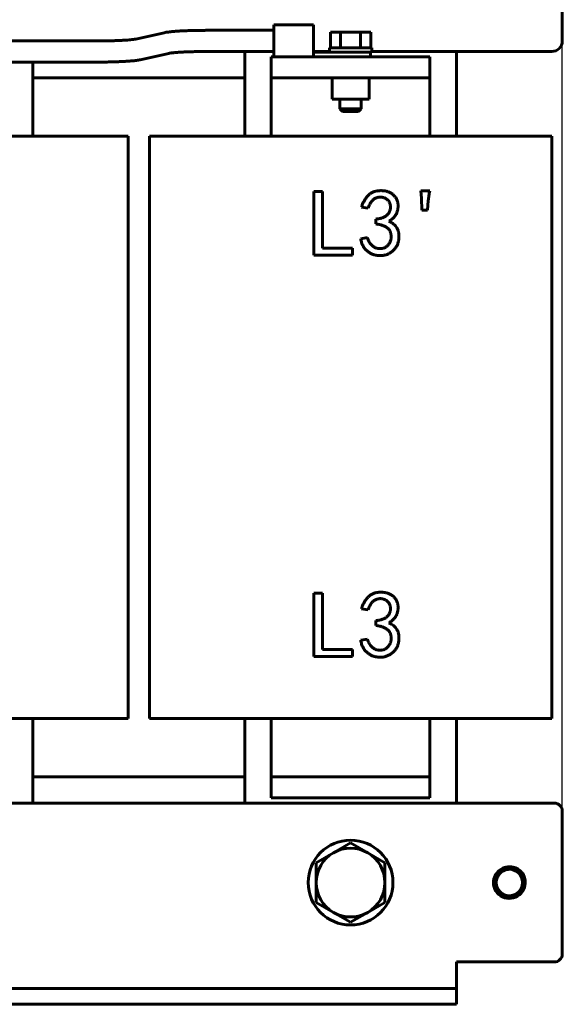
# Model space of a CAD drawing. Header units: millimetres. Extents: x 0 to 420, y 0 to 594.
# Tile 2 of 5: x 163 to 214, y 179 to 272. Entities that reach past the tile are written whole.
import ezdxf

# ---------------------------------------------------------------- set-up
doc = ezdxf.new("R2010")
doc.units = ezdxf.units.MM
doc.linetypes.add('K5LT_BASIC', pattern=[0])
doc.linetypes.add('K5LT_THIN', pattern=[0])
doc.layers.add('Системный слой', color=7, linetype='Continuous')
doc.styles.add('KDIMTEXTSTYLE', font='GOST_AU.SHX', dxfattribs={"width": 0.96, "oblique": 15, "height": 5})
doc.dimstyles.new('KDIMSTYLE (0.50)', dxfattribs={"dimtxt": 5, "dimasz": 1, "dimexe": 2, "dimexo": 0, "dimgap": 1, "dimtad": 1, "dimlfac": 2, "dimtxsty": 'KDIMTEXTSTYLE', "dimsah": 1, "dimcen": 0, "dimdle": 1, "dimadec": 0, "dimazin": 0, "dimtfac": 0.667, "dimtmove": 0, "dimatfit": 3, "dimfxl": 1, "dimtvp": 1, "dimtolj": 1, "dimtzin": 0, "dimarcsym": 0})

# ---------------------------------------------------------------- blocks, each defined once
blk = doc.blocks.new('U1')
at = {"layer": 'Системный слой', "color": 150, "linetype": 'K5LT_BASIC', "lineweight": 60, "true_color": 0x0080ff}
for start, end in [(0.00451, 90), (360, 0.00451)]:
    blk.add_arc((209.283, 190.788), 1.25, start, end, dxfattribs=at)
blk = doc.blocks.new('U3')
at = {"layer": 'Системный слой', "color": 150, "linetype": 'K5LT_BASIC', "lineweight": 60, "true_color": 0x0080ff}
for start, end in [(90, 0.00451), (90, 14.39999), (90, 14.4), (90, 5.43554), (90, 270), (270, 90)]:
    blk.add_arc((209.283, 190.788), 1.25, start, end, dxfattribs=at)
blk = doc.blocks.new('U4')
at = {"layer": 'Системный слой', "color": 150, "linetype": 'K5LT_BASIC', "lineweight": 60, "true_color": 0x0080ff}
for p, q in [((194.283, 269.635), (192.283, 269.635)), ((196.283, 269.635), (194.283, 269.635))]:
    blk.add_line(p, q, dxfattribs=at)
blk = doc.blocks.new('U6')
at = {"layer": 'Системный слой', "color": 150, "linetype": 'K5LT_BASIC', "lineweight": 60, "true_color": 0x0080ff}
for p, q in [((150.788, 270.288), (152.378, 270.288)), ((156.188, 270.288), (170.405, 270.288))]:
    blk.add_line(p, q, dxfattribs=at)
blk = doc.blocks.new('U7')
at = {"layer": 'Системный слой', "color": 150, "linetype": 'K5LT_BASIC', "lineweight": 60, "true_color": 0x0080ff}
for p, q in [((137.307, 268.288), (146.783, 268.288)), ((161.783, 268.288), (170.405, 268.288))]:
    blk.add_line(p, q, dxfattribs=at)
blk = doc.blocks.new('U14')
at = {"layer": 'Системный слой', "color": 150, "linetype": 'K5LT_BASIC', "lineweight": 60, "true_color": 0x0080ff}
for p, q in [((194.283, 263.618), (193.533, 263.618)), ((195.033, 263.618), (194.283, 263.618))]:
    blk.add_line(p, q, dxfattribs=at)
blk = doc.blocks.new('U15')
at = {"layer": 'Системный слой', "color": 150, "linetype": 'K5LT_BASIC', "lineweight": 60, "true_color": 0x0080ff}
for p, q in [((193.283, 263.868), (194.283, 263.868)), ((194.283, 263.868), (195.283, 263.868))]:
    blk.add_line(p, q, dxfattribs=at)
blk = doc.blocks.new('U18')
at = {"layer": 'Системный слой', "color": 150, "linetype": 'K5LT_BASIC', "lineweight": 60, "true_color": 0x0080ff}
for p, q in [((164.283, 261.288), (164.283, 268.288)), ((164.283, 198.288), (164.283, 206.288))]:
    blk.add_line(p, q, dxfattribs=at)
blk = doc.blocks.new('U21')
at = {"layer": 'Системный слой', "color": 150, "linetype": 'K5LT_BASIC', "lineweight": 60, "true_color": 0x0080ff}
for p, q in [((105.283, 269.288), (112.283, 269.288)), ((116.283, 269.288), (117.779, 269.288)), ((130.399, 269.288), (131.086, 269.288)), ((190.788, 269.288), (192.283, 269.288)), ((196.283, 269.288), (213.283, 269.288))]:
    blk.add_line(p, q, dxfattribs=at)
blk = doc.blocks.new('U27')
at = {"layer": 'Системный слой', "color": 150, "linetype": 'K5LT_BASIC', "lineweight": 60, "true_color": 0x0080ff}
for p, q in [((187.025, 271.798), (187.025, 270.293)), ((187.025, 270.293), (187.025, 268.788))]:
    blk.add_line(p, q, dxfattribs=at)
blk = doc.blocks.new('U30')
at = {"layer": 'Системный слой', "color": 150, "linetype": 'K5LT_BASIC', "lineweight": 60, "true_color": 0x0080ff}
for p, q in [((204.283, 261.288), (204.283, 269.288)), ((204.283, 198.288), (204.283, 206.288))]:
    blk.add_line(p, q, dxfattribs=at)
blk = doc.blocks.new('U31')
at = {"layer": 'Системный слой', "color": 150, "linetype": 'K5LT_BASIC', "lineweight": 60, "true_color": 0x0080ff}
for p, q in [((184.283, 269.288), (184.283, 261.288)), ((184.283, 206.288), (184.283, 198.288))]:
    blk.add_line(p, q, dxfattribs=at)
blk = doc.blocks.new('KDIMARROW_01')
at = {"layer": 'Системный слой'}
blk.add_hatch(color=0, dxfattribs=at).paths.add_polyline_path([(-5, -0.658), (0, 0), (-5, 0.658), (-4.5, 0)])
at = {"layer": 'Системный слой', "color": 0, "linetype": 'K5LT_THIN', "lineweight": 18}
for p, q in [((-4.5, 0), (-5, 0.658)), ((-5, 0.658), (0, 0)), ((0, 0), (-5, -0.658)), ((-5, -0.658), (-4.5, 0)), ((0, 0), (-1, 0))]:
    blk.add_line(p, q, dxfattribs=at)

msp = doc.modelspace()

# ---------------------------------------------------------------- linework, layer by layer
at = {"layer": 'Системный слой', "color": 150, "linetype": 'K5LT_BASIC', "lineweight": 60, "true_color": 0x0080ff}
for p, q in [((214.2832, 270.2882), (214.2832, 285.7882)), ((187.0254, 271.7982), (190.7879, 271.7982)), ((190.7879, 270.2932), (190.7879, 271.7982)), ((173.9903, 270.4645), (176.6893, 271.0643)), ((180.7087, 271.2882), (187.0254, 271.2882)), ((192.378, 271.1182), (193.3306, 271.1182)), ((192.378, 271.1182), (192.378, 269.6349)), ((193.3306, 271.1182), (195.2359, 271.1182)), ((193.3306, 271.1182), (193.3306, 269.6349)), ((195.2359, 271.1182), (195.2359, 269.6349)), ((195.2359, 271.1182), (196.1885, 271.1182)), ((196.1885, 271.1182), (196.1885, 269.6349)), ((190.7879, 269.0974), (190.7879, 270.2932)), ((174.4241, 268.5122), (177.1231, 269.1119)), ((180.7087, 269.2882), (187.0254, 269.2882)), ((186.7832, 268.7882), (201.7832, 268.7882)), ((186.7832, 266.7882), (186.7832, 268.7882)), ((190.7879, 269.2182), (193.2121, 269.2182)), ((190.7879, 268.7882), (190.7879, 269.0974)), ((192.2832, 269.2182), (192.2832, 269.6349)), ((194.2832, 269.2182), (193.2121, 269.2182)), ((194.2832, 269.2182), (196.2832, 269.2182)), ((196.1602, 268.7882), (196.1602, 269.2182)), ((196.2832, 269.2182), (196.2832, 269.6349)), ((201.7832, 266.7882), (201.7832, 268.7882)), ((184.2832, 266.7882), (164.2832, 266.7882)), ((186.7832, 265.7882), (186.7832, 266.7882)), ((186.7832, 266.7882), (201.7832, 266.7882)), ((192.5332, 264.7882), (192.5332, 266.7882)), ((196.0332, 264.7882), (196.0332, 266.7882)), ((201.7832, 265.7882), (201.7832, 266.7882)), ((186.7832, 261.2882), (186.7832, 265.7882)), ((201.7832, 261.2882), (201.7832, 265.7882)), ((196.0332, 264.7882), (192.5332, 264.7882)), ((193.2832, 263.8682), (193.2832, 264.7882)), ((195.2832, 263.8682), (195.2832, 264.7882)), ((193.5332, 263.6182), (193.2832, 263.8682)), ((195.0332, 263.6182), (195.2832, 263.8682)), ((142.7832, 261.2882), (165.7832, 261.2882)), ((165.7832, 261.2882), (173.2832, 261.2882)), ((173.2832, 261.2882), (173.2832, 206.2882)), ((175.2832, 261.2882), (182.7832, 261.2882)), ((175.2832, 261.2882), (175.2832, 206.2882)), ((182.7832, 261.2882), (205.7832, 261.2882)), ((205.7832, 261.2882), (213.2832, 261.2882)), ((213.2832, 261.2882), (213.2832, 206.2882)), ((190.8177, 250.0572), (190.8177, 256.0572)), ((190.8177, 256.0572), (191.6247, 256.0572)), ((191.6247, 256.0572), (191.6247, 250.7239)), ((200.9932, 255.4257), (200.923, 256.1274)), ((200.923, 256.1274), (201.7651, 256.1274)), ((201.0283, 254.3029), (200.9932, 255.4257)), ((201.6247, 255.2151), (201.5546, 254.3029)), ((195.9405, 254.4783), (195.309, 254.5836)), ((201.5546, 254.3029), (201.0283, 254.3029)), ((196.6774, 253.0046), (196.6774, 253.4608)), ((195.2388, 251.6011), (195.8704, 251.7064)), ((191.6247, 250.7239), (194.4669, 250.7239)), ((194.4669, 250.7239), (194.4669, 250.0572)), ((194.4669, 250.0572), (190.8177, 250.0572)), ((190.8177, 218.1274), (191.6247, 218.1274)), ((190.8177, 212.1274), (190.8177, 218.1274)), ((191.6247, 218.1274), (191.6247, 212.7941)), ((195.9405, 216.5485), (195.309, 216.6537)), ((196.6774, 215.0748), (196.6774, 215.5309)), ((195.2388, 213.6713), (195.8704, 213.7765)), ((194.4669, 212.1274), (190.8177, 212.1274)), ((191.6247, 212.7941), (194.4669, 212.7941)), ((194.4669, 212.7941), (194.4669, 212.1274)), ((142.7832, 206.2882), (165.7832, 206.2882)), ((165.7832, 206.2882), (173.2832, 206.2882)), ((175.2832, 206.2882), (182.7832, 206.2882)), ((182.7832, 206.2882), (205.7832, 206.2882)), ((186.7832, 206.2882), (186.7832, 201.7882)), ((201.7832, 206.2882), (201.7832, 201.7882)), ((205.7832, 206.2882), (213.2832, 206.2882)), ((186.7832, 201.7882), (186.7832, 200.7882)), ((201.7832, 201.7882), (201.7832, 200.7882)), ((164.2832, 200.7882), (184.2832, 200.7882)), ((201.7832, 200.7882), (186.7832, 200.7882)), ((186.7832, 200.7882), (186.7832, 198.7882)), ((201.7832, 200.7882), (201.7832, 198.7882)), ((95.0332, 198.2882), (213.5332, 198.2882)), ((201.7832, 198.7882), (186.7832, 198.7882)), ((214.2832, 184.0382), (214.2832, 197.5382)), ((194.2832, 194.541), (192.6582, 193.6028)), ((195.9082, 193.6028), (194.2832, 194.541)), ((192.6582, 193.6028), (191.0332, 192.6646)), ((197.5332, 192.6646), (195.9082, 193.6028)), ((191.0332, 192.6646), (191.0332, 190.7882)), ((197.5332, 190.7882), (197.5332, 192.6646)), ((191.0332, 190.7882), (191.0332, 188.9119)), ((197.5332, 188.9119), (197.5332, 190.7882)), ((191.0332, 188.9119), (192.6582, 187.9737)), ((195.9082, 187.9737), (197.5332, 188.9119)), ((192.6582, 187.9737), (194.2832, 187.0355)), ((194.2832, 187.0355), (195.9082, 187.9737)), ((204.2832, 180.7882), (204.2832, 183.2882)), ((204.2832, 183.2882), (213.5332, 183.2882)), ((105.0332, 180.7882), (203.5332, 180.7882)), ((203.5332, 180.7882), (204.2832, 180.7882)), ((204.2832, 180.7882), (204.2832, 179.2882)), ((105.0332, 179.2882), (203.5332, 179.2882)), ((204.2832, 179.2882), (203.5332, 179.2882))]:
    msp.add_line(p, q, dxfattribs=at)
msp.add_circle((194.2832, 190.7882), 4, dxfattribs=at)
for centre, radius, start, end in [((213.2832, 270.2882), 1, 270, 0), ((213.5332, 197.5382), 0.75, 0, 90), ((194.2832, 190.7882), 3.25, 120, 180), ((194.2832, 190.7882), 3.25, 60, 120), ((194.2832, 190.7882), 3.25, 0, 60), ((209.2832, 190.7882), 1.5, 75.888131, 180), ((194.2832, 190.7882), 3.25, 180, 240), ((194.2832, 190.7882), 3.25, 300, 0), ((209.2832, 190.7882), 1.5, 180, 14.11187), ((194.2832, 190.7882), 3.25, 240, 300), ((213.5332, 184.0382), 0.75, 270, 0)]:
    msp.add_arc(centre, radius, start, end, dxfattribs=at)
for points, knots in [([(176.6893, 271.0643), (176.7477, 271.0773), (176.8117, 271.0895), (176.9432, 271.1114), (177.011, 271.1212), (177.1556, 271.1401), (177.2324, 271.149), (177.37, 271.1635), (177.4291, 271.1693), (177.5952, 271.1844), (177.7063, 271.1933), (177.9429, 271.2103), (178.0683, 271.2183), (178.3321, 271.2332), (178.4704, 271.24), (178.758, 271.2525), (178.9073, 271.2581), (179.2149, 271.2679), (179.3732, 271.2722), (179.6962, 271.2792), (179.861, 271.282), (180.0878, 271.2848), (180.1483, 271.2855), (180.2598, 271.2865), (180.3107, 271.2868), (180.4161, 271.2875), (180.4706, 271.2878), (180.5863, 271.2881), (180.6475, 271.2882), (180.7087, 271.2882)], [0, 0, 0, 0, 1.4892452, 1.4892452, 2.9718448, 2.9718448, 4.4544443, 4.4544443, 5.4937486, 5.4937486, 7.2746085, 7.2746085, 9.0842177, 9.0842177, 10.9139117, 10.9139117, 12.7582344, 12.7582344, 14.6137734, 14.6137734, 16.4789535, 16.4789535, 17.1543497, 17.1543497, 17.7200557, 17.7200557, 18.3234751, 18.3234751, 19, 19, 19, 19]), ([(170.4046, 270.2882), (170.569, 270.2882), (170.7334, 270.289), (171.0589, 270.292), (171.22, 270.2942), (171.5361, 270.3001), (171.6911, 270.3037), (171.9923, 270.3123), (172.1386, 270.3173), (172.42, 270.3284), (172.5551, 270.3346), (172.8117, 270.3479), (172.9333, 270.3551), (173.1605, 270.3703), (173.2663, 270.3783), (173.4595, 270.3947), (173.5474, 270.4032), (173.7018, 270.42), (173.7694, 270.4284), (173.8429, 270.4388), (173.8586, 270.4412), (173.8809, 270.4446), (173.8883, 270.4458), (173.9026, 270.4481), (173.9094, 270.4492), (173.9234, 270.4516), (173.9306, 270.4529), (173.944, 270.4553), (173.9502, 270.4564), (173.9699, 270.4602), (173.9808, 270.4624), (173.9903, 270.4645)], [0, 0, 0, 0, 1.9148382, 1.9148382, 3.8217291, 3.8217291, 5.7184946, 5.7184946, 7.6033569, 7.6033569, 9.4733896, 9.4733896, 11.3240879, 11.3240879, 13.1484127, 13.1484127, 14.9340507, 14.9340507, 16.6633157, 16.6633157, 17.1666444, 17.1666444, 17.4285688, 17.4285688, 17.6904931, 17.6904931, 17.9899888, 17.9899888, 18.2870434, 18.2870434, 19, 19, 19, 19]), ([(177.1231, 269.1119), (177.1435, 269.1165), (177.1699, 269.1216), (177.2421, 269.1336), (177.2878, 269.1404), (177.3922, 269.1541), (177.451, 269.161), (177.5604, 269.1725), (177.6074, 269.1772), (177.746, 269.1899), (177.8435, 269.1979), (178.0545, 269.2133), (178.1687, 269.2207), (178.4112, 269.2345), (178.54, 269.241), (178.8096, 269.2529), (178.9505, 269.2583), (179.2422, 269.2679), (179.3931, 269.272), (179.7018, 269.279), (179.8598, 269.2818), (180.0884, 269.2847), (180.1575, 269.2855), (180.2758, 269.2865), (180.3249, 269.2869), (180.4265, 269.2875), (180.4791, 269.2878), (180.5906, 269.2881), (180.6497, 269.2881), (180.7087, 269.2882), (180.7087, 269.2882), (180.7087, 269.2882)], [0, 0, 0, 0, 1.4202597, 1.4202597, 2.8405193, 2.8405193, 4.275272, 4.275272, 5.2552866, 5.2552866, 7.0221414, 7.0221414, 8.8327019, 8.8327019, 10.6738705, 10.6738705, 12.536868, 12.536868, 14.416277, 14.416277, 16.3088848, 16.3088848, 17.1235076, 17.1235076, 17.6985359, 17.6985359, 18.3119006, 18.3119006, 18.9997445, 18.9997445, 19, 19, 19, 19]), ([(170.4046, 268.2882), (170.5751, 268.2882), (170.7456, 268.289), (171.0833, 268.2921), (171.2506, 268.2944), (171.5794, 268.3005), (171.7409, 268.3043), (172.0558, 268.3133), (172.2092, 268.3185), (172.5057, 268.3302), (172.6488, 268.3367), (172.9229, 268.351), (173.0539, 268.3587), (173.3022, 268.3753), (173.4196, 268.3841), (173.5604, 268.396), (173.5899, 268.3986), (173.6347, 268.4027), (173.6503, 268.4041), (173.6966, 268.4085), (173.7268, 268.4114), (173.8096, 268.4198), (173.8608, 268.4254), (173.9301, 268.4334), (173.9497, 268.4357), (174.0307, 268.4457), (174.0893, 268.4535), (174.2112, 268.4716), (174.2731, 268.4819), (174.3645, 268.4994), (174.3956, 268.5058), (174.4241, 268.5122)], [0, 0, 0, 0, 1.8833646, 1.8833646, 3.7594952, 3.7594952, 5.6273303, 5.6273303, 7.4863129, 7.4863129, 9.33498, 9.33498, 11.1703933, 11.1703933, 12.9888388, 12.9888388, 13.4824457, 13.4824457, 13.7490728, 13.7490728, 14.2823269, 14.2823269, 15.2345728, 15.2345728, 15.6178352, 15.6178352, 16.8386395, 16.8386395, 18.2747093, 18.2747093, 19, 19, 19, 19]), ([(195.309, 254.5836), (195.3458, 254.6852), (195.4175, 254.8832), (195.5516, 255.1617), (195.7072, 255.4126), (195.853, 255.602), (195.9811, 255.7381), (196.0874, 255.8257), (196.2, 255.9054), (196.3219, 255.9721), (196.4517, 256.029), (196.5901, 256.0725), (196.736, 256.1063), (196.8882, 256.1293), (197.0414, 256.1415), (197.1921, 256.1464), (197.3378, 256.1388), (197.4792, 256.1259), (197.6149, 256.1005), (197.746, 256.0671), (197.8715, 256.0223), (197.9929, 255.971), (198.1063, 255.9098), (198.2131, 255.8427), (198.3087, 255.7648), (198.3986, 255.6825), (198.4758, 255.5888), (198.5471, 255.4895), (198.6093, 255.3821), (198.6608, 255.2673), (198.7039, 255.1483), (198.7361, 255.0251), (198.7601, 254.8998), (198.7714, 254.7709), (198.7727, 254.6402), (198.7633, 254.5064), (198.7436, 254.37), (198.7143, 254.2315), (198.6722, 254.0931), (198.6116, 253.9585), (198.5345, 253.8285), (198.4412, 253.7028), (198.3317, 253.5816), (198.2045, 253.4664), (198.0625, 253.3536), (197.9589, 253.2854), (197.9055, 253.2502)], [0, 0, 0, 0, 0.0474644, 0.0924887, 0.135475, 0.1769674, 0.1972903, 0.2174162, 0.2373714, 0.2578142, 0.2783543, 0.2995383, 0.3214187, 0.3441338, 0.3670489, 0.3889408, 0.4102756, 0.4311237, 0.4512424, 0.4709051, 0.4904653, 0.5097307, 0.5287159, 0.5470332, 0.5650435, 0.5828138, 0.6005035, 0.6182453, 0.6364913, 0.6548865, 0.6734863, 0.6919963, 0.7107705, 0.7294984, 0.7487196, 0.7681758, 0.7883602, 0.8091874, 0.8303141, 0.8517809, 0.8738761, 0.8965984, 0.9204467, 0.9454984, 0.97192, 1, 1, 1, 1]), ([(201.7651, 256.1274), (201.7333, 255.9758), (201.67, 255.6742), (201.6398, 255.3676), (201.6247, 255.2151)], [0, 0, 0, 0, 0.5027795, 1, 1, 1, 1]), ([(196.6774, 253.4608), (196.7368, 253.4668), (196.852, 253.4786), (197.0174, 253.5097), (197.1706, 253.5448), (197.3109, 253.5893), (197.4387, 253.6412), (197.5547, 253.7002), (197.6573, 253.7686), (197.7473, 253.8443), (197.826, 253.9265), (197.8925, 254.0152), (197.9478, 254.1096), (197.9911, 254.2105), (198.0216, 254.3176), (198.0434, 254.4302), (198.0499, 254.5488), (198.0476, 254.671), (198.0346, 254.7919), (198.0067, 254.9065), (197.9675, 255.0125), (197.9175, 255.1109), (197.8522, 255.1987), (197.7766, 255.2786), (197.6886, 255.3492), (197.5901, 255.4097), (197.4847, 255.4592), (197.3769, 255.4994), (197.2666, 255.5236), (197.1552, 255.5367), (197.0417, 255.5388), (196.9268, 255.5246), (196.8102, 255.4998), (196.6925, 255.4627), (196.5754, 255.4102), (196.4655, 255.3344), (196.3629, 255.2393), (196.2637, 255.1266), (196.1745, 254.9916), (196.0882, 254.8391), (196.0086, 254.6665), (195.9639, 254.5428), (195.9405, 254.4783)], [0, 0, 0, 0, 0.0346279, 0.0670302, 0.097477, 0.1256632, 0.1522368, 0.1773884, 0.2009232, 0.2235527, 0.2453943, 0.2667337, 0.2876601, 0.3086917, 0.3301416, 0.3521026, 0.3749979, 0.3988532, 0.4228625, 0.4453314, 0.4670165, 0.488239, 0.5090779, 0.5302096, 0.5518132, 0.5742469, 0.597043, 0.6191997, 0.6408208, 0.6623075, 0.6841505, 0.7063853, 0.7292324, 0.7532102, 0.7778108, 0.803296, 0.8301304, 0.8587779, 0.8900428, 0.9237671, 0.9602734, 1, 1, 1, 1]), ([(197.9055, 253.2502), (197.9838, 253.2131), (198.1373, 253.1405), (198.3426, 252.9935), (198.5188, 252.8202), (198.6407, 252.6544), (198.7231, 252.5098), (198.7722, 252.3909), (198.8097, 252.264), (198.8368, 252.1296), (198.854, 251.9871), (198.8583, 251.8363), (198.8532, 251.677), (198.8363, 251.5124), (198.8092, 251.3473), (198.7657, 251.1882), (198.7101, 251.0371), (198.6406, 250.8936), (198.5565, 250.7589), (198.4573, 250.6333), (198.3472, 250.5141), (198.2223, 250.4064), (198.0901, 250.3082), (197.9512, 250.2232), (197.8084, 250.1515), (197.6609, 250.0939), (197.5089, 250.0509), (197.3528, 250.0212), (197.192, 250.0039), (197.0285, 250.002), (196.8655, 250.0117), (196.7068, 250.0361), (196.5528, 250.0686), (196.4051, 250.1167), (196.2618, 250.1743), (196.1256, 250.2466), (195.9941, 250.3292), (195.8687, 250.4232), (195.7513, 250.5299), (195.6445, 250.649), (195.5474, 250.7787), (195.4653, 250.9221), (195.3896, 251.0745), (195.3287, 251.2401), (195.2754, 251.416), (195.2512, 251.5385), (195.2388, 251.6011)], [0, 0, 0, 0, 0.0353833, 0.0692705, 0.1025623, 0.13598, 0.1530165, 0.1704708, 0.18839, 0.2069955, 0.2264245, 0.246968, 0.2685728, 0.2915207, 0.3145081, 0.3368773, 0.3587738, 0.3802259, 0.4019327, 0.4234948, 0.4455346, 0.4681122, 0.4907681, 0.5127759, 0.5345433, 0.5560063, 0.5773522, 0.5989781, 0.6208696, 0.6433506, 0.6656967, 0.6875237, 0.70891, 0.7299007, 0.7509362, 0.7719157, 0.7928347, 0.8143218, 0.8358715, 0.8575523, 0.8795708, 0.9019429, 0.9249779, 0.949008, 0.973929, 1, 1, 1, 1]), ([(195.8704, 251.7064), (195.8953, 251.6328), (195.9442, 251.4883), (196.0498, 251.2887), (196.1761, 251.1086), (196.2973, 250.9738), (196.4068, 250.8817), (196.4931, 250.8214), (196.5839, 250.7697), (196.6817, 250.7318), (196.7828, 250.6992), (196.8899, 250.6808), (197.0011, 250.6704), (197.1156, 250.6686), (197.2296, 250.679), (197.3397, 250.6998), (197.4442, 250.7306), (197.5426, 250.7737), (197.6335, 250.8294), (197.7205, 250.8928), (197.8001, 250.9691), (197.8717, 251.0558), (197.9364, 251.1489), (197.9924, 251.2461), (198.0386, 251.3469), (198.0731, 251.4513), (198.0999, 251.5584), (198.1148, 251.6691), (198.1219, 251.783), (198.1172, 251.8986), (198.1054, 252.0127), (198.0814, 252.1218), (198.049, 252.2239), (198.0089, 252.321), (197.9566, 252.4097), (197.8964, 252.4927), (197.8269, 252.5689), (197.7466, 252.6379), (197.6562, 252.702), (197.5537, 252.7611), (197.4378, 252.8131), (197.3107, 252.8632), (197.17, 252.9054), (197.0174, 252.9442), (196.8518, 252.9782), (196.7368, 252.9956), (196.6774, 253.0046)], [0, 0, 0, 0, 0.0421545, 0.0827972, 0.1221768, 0.1614951, 0.1808753, 0.1998131, 0.218676, 0.2374728, 0.2566836, 0.2763067, 0.2964043, 0.3173563, 0.3383914, 0.3585206, 0.3781819, 0.3974704, 0.416687, 0.4360372, 0.4558515, 0.476407, 0.4970419, 0.5173929, 0.5373034, 0.5571791, 0.5770478, 0.5972554, 0.617769, 0.6389669, 0.6600494, 0.6800419, 0.6995475, 0.7182171, 0.7369917, 0.7553545, 0.7738496, 0.792872, 0.8127936, 0.8339915, 0.8570584, 0.8818013, 0.9081599, 0.9368209, 0.9673369, 1, 1, 1, 1]), ([(195.309, 216.6537), (195.3458, 216.7554), (195.4175, 216.9534), (195.5516, 217.2319), (195.7072, 217.4828), (195.853, 217.6722), (195.9811, 217.8082), (196.0874, 217.8959), (196.2, 217.9756), (196.3219, 218.0423), (196.4517, 218.0992), (196.5901, 218.1427), (196.736, 218.1765), (196.8882, 218.1995), (197.0414, 218.2116), (197.1921, 218.2166), (197.3378, 218.209), (197.4792, 218.1961), (197.6149, 218.1706), (197.746, 218.1373), (197.8715, 218.0924), (197.9929, 218.0412), (198.1063, 217.98), (198.2131, 217.9129), (198.3087, 217.835), (198.3986, 217.7526), (198.4758, 217.659), (198.5471, 217.5597), (198.6093, 217.4523), (198.6608, 217.3375), (198.7039, 217.2185), (198.7361, 217.0953), (198.7601, 216.9699), (198.7714, 216.8411), (198.7727, 216.7103), (198.7633, 216.5765), (198.7436, 216.4402), (198.7143, 216.3017), (198.6722, 216.1633), (198.6116, 216.0287), (198.5345, 215.8986), (198.4412, 215.7729), (198.3317, 215.6518), (198.2045, 215.5366), (198.0625, 215.4238), (197.9589, 215.3556), (197.9055, 215.3204)], [0, 0, 0, 0, 0.0474644, 0.0924887, 0.135475, 0.1769674, 0.1972903, 0.2174162, 0.2373714, 0.2578142, 0.2783543, 0.2995383, 0.3214187, 0.3441338, 0.3670489, 0.3889408, 0.4102756, 0.4311237, 0.4512424, 0.4709051, 0.4904653, 0.5097307, 0.5287159, 0.5470332, 0.5650435, 0.5828138, 0.6005035, 0.6182453, 0.6364913, 0.6548865, 0.6734863, 0.6919963, 0.7107705, 0.7294984, 0.7487196, 0.7681758, 0.7883602, 0.8091874, 0.8303141, 0.8517809, 0.8738761, 0.8965984, 0.9204467, 0.9454984, 0.97192, 1, 1, 1, 1]), ([(196.6774, 215.5309), (196.7368, 215.537), (196.852, 215.5488), (197.0174, 215.5799), (197.1706, 215.615), (197.3109, 215.6595), (197.4387, 215.7114), (197.5547, 215.7704), (197.6573, 215.8388), (197.7473, 215.9144), (197.826, 215.9966), (197.8925, 216.0854), (197.9478, 216.1798), (197.9911, 216.2807), (198.0216, 216.3878), (198.0434, 216.5004), (198.0499, 216.619), (198.0476, 216.7411), (198.0346, 216.8621), (198.0067, 216.9767), (197.9675, 217.0827), (197.9175, 217.1811), (197.8522, 217.2689), (197.7766, 217.3488), (197.6886, 217.4193), (197.5901, 217.4799), (197.4847, 217.5294), (197.3769, 217.5696), (197.2666, 217.5938), (197.1552, 217.6069), (197.0417, 217.6089), (196.9268, 217.5948), (196.8102, 217.57), (196.6925, 217.5328), (196.5754, 217.4804), (196.4655, 217.4046), (196.3629, 217.3095), (196.2637, 217.1968), (196.1745, 217.0617), (196.0882, 216.9092), (196.0086, 216.7367), (195.9639, 216.613), (195.9405, 216.5485)], [0, 0, 0, 0, 0.0346279, 0.0670302, 0.097477, 0.1256632, 0.1522368, 0.1773884, 0.2009232, 0.2235527, 0.2453943, 0.2667337, 0.2876601, 0.3086917, 0.3301416, 0.3521026, 0.3749979, 0.3988532, 0.4228625, 0.4453314, 0.4670165, 0.488239, 0.5090779, 0.5302096, 0.5518132, 0.5742469, 0.597043, 0.6191997, 0.6408208, 0.6623075, 0.6841505, 0.7063853, 0.7292324, 0.7532102, 0.7778108, 0.803296, 0.8301304, 0.8587779, 0.8900428, 0.9237671, 0.9602734, 1, 1, 1, 1]), ([(197.9055, 215.3204), (197.9838, 215.2833), (198.1373, 215.2107), (198.3426, 215.0637), (198.5188, 214.8904), (198.6407, 214.7246), (198.7231, 214.5799), (198.7722, 214.4611), (198.8097, 214.3342), (198.8368, 214.1998), (198.854, 214.0573), (198.8583, 213.9065), (198.8532, 213.7471), (198.8363, 213.5826), (198.8092, 213.4174), (198.7657, 213.2584), (198.7101, 213.1073), (198.6406, 212.9637), (198.5565, 212.829), (198.4573, 212.7035), (198.3472, 212.5843), (198.2223, 212.4766), (198.0901, 212.3784), (197.9512, 212.2934), (197.8084, 212.2216), (197.6609, 212.1641), (197.5089, 212.1211), (197.3528, 212.0914), (197.192, 212.074), (197.0285, 212.0722), (196.8655, 212.0819), (196.7068, 212.1063), (196.5528, 212.1388), (196.4051, 212.1869), (196.2618, 212.2444), (196.1256, 212.3168), (195.9941, 212.3993), (195.8687, 212.4934), (195.7513, 212.6001), (195.6445, 212.7191), (195.5474, 212.8489), (195.4653, 212.9923), (195.3896, 213.1447), (195.3287, 213.3102), (195.2754, 213.4861), (195.2512, 213.6086), (195.2388, 213.6713)], [0, 0, 0, 0, 0.0353833, 0.0692705, 0.1025623, 0.13598, 0.1530165, 0.1704708, 0.18839, 0.2069955, 0.2264245, 0.246968, 0.2685728, 0.2915207, 0.3145081, 0.3368773, 0.3587738, 0.3802259, 0.4019327, 0.4234948, 0.4455346, 0.4681122, 0.4907681, 0.5127759, 0.5345433, 0.5560063, 0.5773522, 0.5989781, 0.6208696, 0.6433506, 0.6656967, 0.6875237, 0.70891, 0.7299007, 0.7509362, 0.7719157, 0.7928347, 0.8143218, 0.8358715, 0.8575523, 0.8795708, 0.9019429, 0.9249779, 0.949008, 0.973929, 1, 1, 1, 1]), ([(195.8704, 213.7765), (195.8953, 213.703), (195.9442, 213.5585), (196.0498, 213.3589), (196.1761, 213.1788), (196.2973, 213.0439), (196.4068, 212.9519), (196.4931, 212.8916), (196.5839, 212.8399), (196.6817, 212.802), (196.7828, 212.7693), (196.8899, 212.751), (197.0011, 212.7405), (197.1156, 212.7387), (197.2296, 212.7492), (197.3397, 212.77), (197.4442, 212.8008), (197.5426, 212.8439), (197.6335, 212.8996), (197.7205, 212.963), (197.8001, 213.0392), (197.8717, 213.1259), (197.9364, 213.219), (197.9924, 213.3163), (198.0386, 213.4171), (198.0731, 213.5214), (198.0999, 213.6286), (198.1148, 213.7393), (198.1219, 213.8532), (198.1172, 213.9687), (198.1054, 214.0829), (198.0814, 214.192), (198.049, 214.2941), (198.0089, 214.3912), (197.9566, 214.4799), (197.8964, 214.5628), (197.8269, 214.639), (197.7466, 214.7081), (197.6562, 214.7721), (197.5537, 214.8313), (197.4378, 214.8833), (197.3107, 214.9334), (197.17, 214.9756), (197.0174, 215.0144), (196.8518, 215.0484), (196.7368, 215.0658), (196.6774, 215.0748)], [0, 0, 0, 0, 0.0421545, 0.0827972, 0.1221768, 0.1614951, 0.1808753, 0.1998131, 0.218676, 0.2374728, 0.2566836, 0.2763067, 0.2964043, 0.3173563, 0.3383914, 0.3585206, 0.3781819, 0.3974704, 0.416687, 0.4360372, 0.4558515, 0.476407, 0.4970419, 0.5173929, 0.5373034, 0.5571791, 0.5770478, 0.5972554, 0.617769, 0.6389669, 0.6600494, 0.6800419, 0.6995475, 0.7182171, 0.7369917, 0.7553545, 0.7738496, 0.792872, 0.8127936, 0.8339915, 0.8570584, 0.8818013, 0.9081599, 0.9368209, 0.9673369, 1, 1, 1, 1]), ([(207.954, 190.7882), (207.9601, 190.9578), (207.9987, 191.1233), (208.1034, 191.356), (208.1453, 191.429), (208.2425, 191.5662), (208.2985, 191.631), (208.4209, 191.7475), (208.4872, 191.7991), (208.6298, 191.8889), (208.7067, 191.9272), (208.9428, 192.0166), (209.1129, 192.0448), (209.2832, 192.0382)], [0.0095493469, 0.0095493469, 0.0095493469, 0.0095493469, 0.0105568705, 0.0105568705, 0.0110606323, 0.0110606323, 0.0115643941, 0.0115643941, 0.0120681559, 0.0120681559, 0.0125719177, 0.0125719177, 0.0135794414, 0.0135794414, 0.0135794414, 0.0135794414]), ([(210.5332, 190.7882), (210.555, 190.9409), (210.55, 191.0932), (210.4864, 191.3945), (210.4293, 191.5363), (210.2665, 191.7978), (210.1642, 191.9122), (209.9266, 192.108), (209.7927, 192.1867), (209.6489, 192.243)], [0, 0, 0, 0, 0.0009213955, 0.0009213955, 0.001842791, 0.001842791, 0.0027641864, 0.0027641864, 0.0036855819, 0.0036855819, 0.0036855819, 0.0036855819]), ([(210.6881, 191.3702), (210.6116, 191.5549), (210.4978, 191.7242), (210.2188, 192.0031), (210.0499, 192.1166), (209.8651, 192.1931)], [0, 0, 0, 0, 0.0011990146, 0.0011990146, 0.0023980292, 0.0023980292, 0.0023980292, 0.0023980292]), ([(210.738, 191.154), (210.7443, 191.1244), (210.7546, 191.0684), (210.7647, 190.9891), (210.77, 190.9189), (210.7721, 190.8525), (210.7714, 190.7848), (210.7674, 190.7162), (210.7598, 190.644), (210.7467, 190.5605), (210.7232, 190.4541), (210.6809, 190.3188), (210.6138, 190.1652), (210.5231, 190.0117), (210.4191, 189.8765), (210.3074, 189.7607), (210.1863, 189.6594), (210.0476, 189.5674), (209.8911, 189.489), (209.7235, 189.4299), (209.5521, 189.3925), (209.3845, 189.3767), (209.2181, 189.3803), (209.0547, 189.4031), (208.8882, 189.4474), (208.7247, 189.5137), (208.5695, 189.6016), (208.4305, 189.7056), (208.3117, 189.8196), (208.2111, 189.9417), (208.1244, 190.0754), (208.0514, 190.2248), (207.994, 190.3939), (207.9624, 190.5562), (207.9526, 190.6903), (207.953, 190.761), (207.954, 190.7882)], [0, 0, 0, 0, 0.6974678, 1.3141194, 1.8499547, 2.3418634, 2.8562446, 3.3985751, 3.9319652, 4.5382358, 5.3545478, 6.4510389, 7.8165139, 9.2267412, 10.5690372, 11.7569344, 12.9447228, 14.2178084, 15.6025868, 16.9870861, 18.3246201, 19.654069, 20.8776372, 22.1703963, 23.4644814, 24.8586853, 26.2455565, 27.5837627, 28.8701653, 30.0487393, 31.238091, 32.553003, 33.8907166, 35.3638234, 36.3685879, 37, 37, 37, 37])]:
    msp.add_open_spline(points, degree=3, knots=knots, dxfattribs=at)
for points in [[(209.8651, 192.1931), (209.7938, 192.2152), (209.7217, 192.2317), (209.6489, 192.243)], [(210.738, 191.154), (210.7267, 191.2268), (210.7102, 191.2989), (210.6881, 191.3702)]]:
    msp.add_open_spline(points, degree=3, dxfattribs=at)

# ---------------------------------------------------------------- block references
at = {"layer": 'Системный слой'}
for name in ['U27', 'U6', 'U21', 'U31', 'U4', 'U30', 'U7', 'U18', 'U15', 'U14', 'U3', 'U1']:
    msp.add_blockref(name, (0, 0), dxfattribs=at)

# ---------------------------------------------------------------- dimensions: what is measured, and where the dimension line sits
at = {"layer": 'Системный слой', "color": 7}
msp.add_linear_dim(base=(94.2832, 323.2882), p1=(214.2832, 197.5382), p2=(94.2832, 197.5382), location=(154.2832, 323.2882), text='\\H5.0;\\W0.965;\\Q15;\\H5.0;\\W0.965;\\Q15;\\Q15;Ш', dimstyle='KDIMSTYLE (0.50)', override={"dimexo": 0, "dimblk1": 'KDIMARROW_01', "dimblk2": 'KDIMARROW_01', "dimse1": 0, "dimse2": 0, "dimclrt": 7, "dimtolj": 1}, dxfattribs=at).render()

doc.saveas('drawing.dxf')
